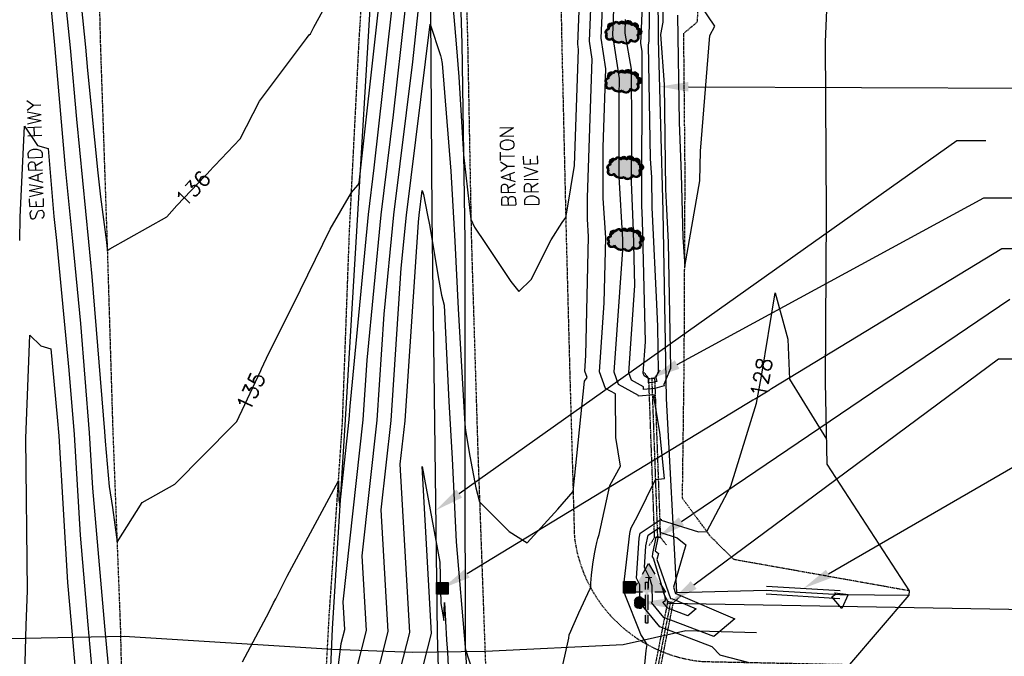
# Model space of a CAD drawing. Header units: feet. Extents: x 351431 to 355879, y 310968 to 329728.
# Tile 109 of 254: x 353424 to 353679, y 320373 to 320538. Entities that reach past the tile are written whole.
import ezdxf
from ezdxf.enums import TextEntityAlignment as Align

# ---------------------------------------------------------------- set-up
doc = ezdxf.new("R2010")
doc.units = ezdxf.units.FT
doc.header["$MEASUREMENT"] = 0
doc.linetypes.add('D10', pattern=[0.15, 0.1, -0.05])
doc.linetypes.add('D25', pattern=[0.375, 0.25, -0.125])
for name, color, linetype in [('ELIF', 153, 'LINKFENCE'), ('ELTCH-EG1', 253, 'Continuous'), ('ELTCN-EG1', 251, 'Continuous'), ('ELTNB-EG1', 55, 'Continuous'), ('ELUDC', 153, 'D10'), ('ELUG', 153, 'EGASRT'), ('ELYSP', 1, 'D25'), ('ELYSS', 2, 'Continuous'), ('ESFS', 153, 'Continuous'), ('ESIO', 4, 'Continuous'), ('ESIP', 41, 'Continuous'), ('ESMask', 155, 'Continuous'), ('ESU_Marker', 13, 'Continuous'), ('ESUD-CMP', 13, 'D10'), ('ESUD-HDPE', 173, 'D10'), ('ESUT', 2, 'Continuous'), ('ETFS', 6, 'Continuous'), ('ETIF', 4, 'Continuous'), ('ETRC', 2, 'Continuous'), ('ETTC', 252, 'Continuous'), ('ETU_Marker', 30, 'Continuous'), ('ETUD', 4, 'Continuous')]:
    doc.layers.add(name, color=color, linetype=linetype)
doc.styles.add('L180', font='simplex.shx', dxfattribs={"height": 3.6})
doc.styles.add('L60', font='simplex', dxfattribs={"height": 2.4})
doc.styles.add('L80', font='simplex', dxfattribs={"height": 4})
doc.styles.add('ROMANSM', font='romansm.shx')
doc.linetypes.add('EGASRT', pattern='A,0.15,-0.07,0.15,-0.04,["G",ROMANSM,S=0.08,R=0,X=-0.005,Y=-0.04],-0.12,0.15,-0.07,0.15,-0.04,[")",ROMANSM,S=0.08,R=0,X=-0.09,Y=-0.04],-0.075', length=1.015)
doc.linetypes.add('LINKFENCE', pattern='A,0.25,-0.08,0.25,-0.08,["X",ROMANSM,S=0.08,R=0,X=-0.004,Y=-0.04],-0.12', length=0.78)

# ---------------------------------------------------------------- blocks, each defined once
blk = doc.blocks.new('ESIPOST')
blk.add_lwpolyline([(0.03, 0.0299), (0.03, -0.03), (-0.03, -0.03), (-0.03, 0.0299), (0.03, 0.0299)])
at = {"layer": 'ESMask'}
blk.add_solid([(-0.03, -0.03), (-0.03, 0.0299), (0.03, -0.03), (0.03, 0.0299)], dxfattribs=at)
blk = doc.blocks.new('ESIPUBSIGN')
at = {"layer": 'ESMask'}
h = blk.add_hatch(color=256, dxfattribs=at)
edge = h.paths.add_edge_path()
edge.add_arc((0, 0), 0.03, 90, 450)
for p, q in [((-0.03, 0.1047), (-0.0447, 0.1047)), ((-0.0447, 0.1047), (-0.0447, 0.066)), ((-0.03, 0.1047), (-0.03, 0.066)), ((-0.0447, 0.0381), (-0.0447, -0.0393)), ((-0.03, 0.0381), (-0.03, -0.0393)), ((-0.0447, -0.0672), (-0.0447, -0.1059)), ((-0.03, -0.0672), (-0.03, -0.1059)), ((-0.03, -0.1059), (-0.0447, -0.1059))]:
    blk.add_line(p, q)
for start, end in [(144.2314, 216.3563), (17.9702, 107.0495), (253.5383, 340.7883)]:
    blk.add_arc((0, 0), 0.03, start, end)
blk.add_solid([(-0.0447, -0.1059), (-0.03, -0.1059), (-0.0447, 0.1047), (-0.03, 0.1047)], dxfattribs=at)
blk = doc.blocks.new('ESIDTREE')
blk.add_lwpolyline([(-0.0825, 0.0208, -0.658219), (-0.0543, 0.049, -0.594626), (-0.0245, 0.0498, -0.704437), (0.0052, 0.0498, -0.885068), (0.0416, 0.0438, -0.916303), (0.0721, 0.0223, -1.027393), (0.0751, -0.0141, -0.880235), (0.0364, -0.0431, -0.569977), (-0.0089, -0.052, -0.370407), (-0.061, -0.0364, -0.824221), (-0.0922, -0.0097, -0.566054), (-0.0825, 0.0208, -0.480508)], format="xyb")
at = {"layer": 'ESMask', "const_width": 0.01}
blk.add_lwpolyline([(-0.0779, 0.0227, -0.792768), (-0.0511, 0.0413, -0.768721), (-0.0289, 0.0473, 0.639322), (-0.0198, 0.0481, -0.704437), (0.0005, 0.0481, 0.72706), (0.01, 0.0484, -0.885068), (0.0366, 0.044, 0.713475), (0.0454, 0.0406, -0.916303), (0.0678, 0.0248, 0.615666), (0.0727, 0.0173, -1.027393), (0.0748, -0.0091, 0.556873), (0.0707, -0.0166, -0.880235), (0.04, -0.0396, 0.556256), (0.0317, -0.0414, -0.62875), (-0.0075, -0.0457, -0.457201), (-0.0599, -0.0275, -1.148825), (-0.0854, -0.0089, -0.666281), (-0.0814, 0.0159, 0.45741)], format="xyb", close=True, dxfattribs=at)
at = {"layer": 'ESMask'}
for points in [[(-0.0187, 0.044), (-0.0158, 0.0532), (-0.0004, 0.0423), (-0.0009, 0.052)], [(0.0105, 0.0432), (0.0168, 0.0574), (0.0348, 0.0399), (0.0336, 0.0548)], [(-0.0825, 0.0208), (-0.0922, -0.0097), (0.0721, 0.0223), (0.0751, -0.0141)], [(-0.0825, 0.0208), (-0.0543, 0.049), (0.0721, 0.0223), (0.0416, 0.0438)], [(-0.079, 0.0326), (-0.0729, 0.0238), (-0.0638, 0.0466), (-0.0573, 0.0372)], [(0.0445, 0.0383), (0.0562, 0.0462), (0.0628, 0.0226), (0.0702, 0.0328)], [(0.0704, -0.0072), (0.085, -0.004), (0.0691, 0.0173), (0.0823, 0.0154)], [(-0.087, -0.0082), (-0.0836, -0.0336), (0.0749, -0.0108), (0.0649, -0.0431)], [(-0.0495, -0.0328), (-0.05, -0.0434), (0.0292, -0.0385), (0.018, -0.0545)]]:
    blk.add_solid(points, dxfattribs=at)
blk = doc.blocks.new('ESUTPED')
for points in [[(-0.0325, 0.0438), (0, 0.1), (0.0325, 0.0438)], [(-0.0325, -0.05), (-0.0866, -0.05), (-0.058, -0.0005)], [(0.058, -0.0005), (0.0866, -0.05), (0.0325, -0.05)]]:
    blk.add_lwpolyline(points)
at = {"layer": 'ESMask'}
blk.add_solid([(-0.0866, -0.05), (0, 0.1), (0.0866, -0.05)], dxfattribs=at)
at = {"style": 'L60'}
blk.add_text('T', height=0.0528, dxfattribs=at).set_placement((0, -0.0001), align=Align.MIDDLE)

msp = doc.modelspace()

# ---------------------------------------------------------------- linework, layer by layer
at = {"layer": 'ELIF', "flags": 128}
for points in [[(353530.21, 320591.51), (353530.56, 320539.44), (353530.92, 320487.02), (353531.62, 320433.23), (353532.3, 320378.35), (353533.52, 320336.91), (353535.91, 320281.88), (353538.05, 320226.65)], [(353589.26, 320582.69), (353589.62, 320532.61), (353590.83, 320487.95), (353591.66, 320439.37), (353594.37, 320389.08), (353617.63, 320389.7)], [(353617.69, 320390.7), (353636.8, 320389.54)], [(353617.57, 320388.7), (353636.68, 320387.54)], [(353617.63, 320389.7), (353636.74, 320388.54)], [(353636.74, 320388.54), (353654.67, 320388.4)]]:
    msp.add_lwpolyline(points, dxfattribs=at)
at = {"layer": 'ELTCH-EG1', "elevation": 130, "flags": 128}
for points in [[(353564.06, 320366.75), (353566.44, 320377.25), (353566.53, 320378.07), (353566.94, 320379.06), (353567.46, 320380.28), (353568.13, 320381.82), (353569.02, 320383.78), (353570.23, 320386.36), (353571.91, 320389.9), (353572.1, 320390.29), (353572.13, 320391.44), (353572.2, 320392.56), (353572.32, 320393.54), (353572.65, 320396.44), (353572.89, 320398.07), (353573.14, 320399.54), (353573.4, 320400.85), (353573.68, 320402.04), (353573.97, 320403.11), (353574.27, 320404.09), (353577.04, 320416.84), (353579.82, 320421.85), (353578.61, 320429.29), (353578.49, 320440.58), (353575.97, 320441.96), (353574.37, 320446.34), (353575.62, 320464.22), (353576, 320481.03), (353575.36, 320491.37), (353575.37, 320504.61), (353576.05, 320524.87), (353574.83, 320532.84), (353575.38, 320546.7)], [(353519.51, 320356.44), (353525.21, 320378.68), (353522.72, 320422.39), (353523.95, 320433.55), (353527.4, 320485.09), (353527.58, 320486.89), (353528.37, 320493.34), (353528.73, 320492.29), (353529.78, 320486.97), (353530.32, 320484.43), (353532.71, 320469.98), (353533.44, 320466.15), (353534.11, 320463.6), (353535.33, 320438.6), (353536.2, 320423.79), (353537.23, 320402.18), (353539.52, 320374.9), (353539.55, 320374.75), (353539.66, 320374.32), (353544.35, 320359.47)]]:
    msp.add_lwpolyline(points, dxfattribs=at)
at = {"layer": 'ELTCN-EG1', "flags": 128}
for points, elevation in [([(353587.58, 320563), (353587.2, 320532.02), (353587.03, 320531.15), (353587.5, 320501.6)], 127), ([(353590.99, 320551.09), (353590.82, 320536.95), (353590.23, 320533.82), (353591.11, 320520.82), (353591.52, 320493.69), (353591.67, 320490.24), (353592.17, 320479.94), (353592.77, 320447.17), (353591.08, 320443), (353591.16, 320442.64), (353588.74, 320441.95), (353585.79, 320441.72), (353585.83, 320442.39), (353582.65, 320444.14), (353581.95, 320446.06), (353583.54, 320468.68), (353583.19, 320482.83), (353582.71, 320495.57), (353582.74, 320509.06), (353582.65, 320524.83), (353581, 320534.12), (353581.15, 320537.64)], 128), ([(353587.5, 320501.6), (353587.84, 320496.7), (353587.96, 320488.81), (353588.02, 320487.21), (353589.13, 320463.84), (353589.41, 320458.08), (353589.62, 320446.31), (353589.02, 320444.82), (353589.23, 320443.82), (353588.25, 320443.54), (353587.06, 320443.45), (353587.13, 320444.6), (353585.99, 320445.22), (353585.74, 320445.91), (353586.31, 320454.04), (353585.53, 320485.65), (353585.39, 320489.36), (353585.48, 320526.09), (353585.46, 320529.45), (353585.11, 320531.42), (353585.85, 320549.21)], 127), ([(353594.64, 320538.81), (353595.08, 320510.97), (353595.56, 320497.59), (353596.01, 320481.26), (353596.47, 320473.58), (353600.41, 320495.88), (353600.59, 320503.54), (353603.02, 320533.52), (353604.32, 320535.94), (353600.68, 320541.34)], 129), ([(353503.44, 320343.52), (353507.4, 320375.81), (353508.33, 320379.47), (353507.93, 320386.65), (353513.1, 320433.82), (353514.14, 320449.31), (353517.74, 320487.04), (353520.95, 320512.95), (353523.94, 320539.9)], 133), ([(353511.44, 320369.36), (353513.96, 320379.2), (353512.86, 320398.56), (353516.71, 320433.73), (353518.56, 320461.24), (353521.02, 320486.99), (353525.93, 320526.68), (353527.37, 320539.66)], 132), ([(353585.02, 320358.67), (353586.45, 320374.06), (353586.73, 320375.6), (353586.27, 320376.27), (353585.59, 320377.35), (353585.13, 320378.18), (353584.81, 320378.85), (353581.13, 320388.22), (353580.92, 320388.73), (353580.79, 320389.08), (353580.71, 320389.34), (353580.67, 320389.55), (353580.64, 320389.7), (353580.63, 320389.83), (353580.62, 320389.92), (353580.61, 320390.01), (353580.61, 320390.08), (353580.61, 320390.14), (353580.62, 320390.19), (353580.62, 320390.24), (353582.25, 320404.35), (353582.27, 320404.47), (353582.28, 320404.58), (353582.3, 320404.67), (353582.32, 320404.76), (353582.35, 320404.84), (353582.37, 320404.91), (353582.57, 320405.86), (353584.24, 320408.86), (353588.93, 320418.37), (353591.27, 320418.67), (353590.01, 320430.66), (353588.58, 320439.34), (353588.53, 320440.31), (353584.52, 320439.99), (353584.53, 320440.18), (353579.31, 320443.05), (353578.16, 320446.2), (353580.39, 320477.94), (353580.45, 320480.63), (353579.44, 320496.87), (353579.45, 320517.68), (353579.61, 320522.36), (353577.88, 320533.6), (353578.14, 320540.28)], 129), ([(353423.03, 320230.6), (353423.32, 320238.94), (353423.94, 320279.72), (353423.87, 320300.26), (353424.37, 320329.08), (353424.83, 320348.2), (353425.71, 320380.56), (353426, 320389.52), (353425.61, 320429.13), (353426.63, 320455.83), (353429.48, 320453), (353432.05, 320452.22), (353433.75, 320434.54), (353434.14, 320429.71), (353436.41, 320391.68), (353437.34, 320381.02), (353440.34, 320346.47), (353441.87, 320330.42), (353445.26, 320301.36), (353447.59, 320279.91), (353449.17, 320268.4), (353452.31, 320231.33)], 132), ([(353523.55, 320349.99), (353530.84, 320378.41), (353528.37, 320421.78), (353532.94, 320396.95), (353533.19, 320386.2), (353533.99, 320381.8), (353534.21, 320386.46), (353534.67, 320376.77), (353534.94, 320373.57), (353535.15, 320369.97)], 129), ([(353588.05, 320390.83), (353587.39, 320392.97), (353586.05, 320395.55), (353586.43, 320401.15), (353587.01, 320403.94), (353589.92, 320405.88), (353590.01, 320404.67), (353594.52, 320403.26), (353596.8, 320401.46), (353593.55, 320390.44), (353594.12, 320388.82), (353594.21, 320388.82), (353609.47, 320382.27), (353604.01, 320377.64), (353591.08, 320382.56), (353587.84, 320386.48), (353588.16, 320386.73), (353588.05, 320390.83)], 127), ([(353591.44, 320387.91), (353588.35, 320397.97), (353588.16, 320398.34), (353588.21, 320399.16), (353589.09, 320403.4), (353589.49, 320403.67), (353589.52, 320403.27), (353588.84, 320399.9), (353589.72, 320399.2), (353589.25, 320397.6), (353592.77, 320387.47), (353593.35, 320387.44), (353599.42, 320384.84), (353597.25, 320383), (353592.11, 320384.96), (353590.82, 320386.52), (353591.47, 320387.01), (353591.44, 320387.91)], 126), ([(353635.45, 320388.96), (353638.29, 320388.62), (353638.89, 320388.52), (353637.26, 320384.91), (353634.68, 320387.93), (353635.57, 320388.61), (353635.45, 320388.96)], 127)]:
    msp.add_lwpolyline(points, dxfattribs=dict(at, elevation=elevation))
at = {"layer": 'ELTNB-EG1'}
msp.add_polyline3d([(353639.35, 320370.39, 127.12), (353654.67, 320388.4, 127.22), (353654.78, 320389.48, 127.32), (353633.41, 320422.38, 127.83), (353633, 320443.65, 128.39), (353633.27, 320487.26, 128.48), (353633.02, 320531.84, 128.41), (353635.09, 320581.77, 128.51), (353633.06, 320607.33, 129.07), (353633.07, 320635.29, 128.98), (353633.33, 320687.91, 129.16), (353632.57, 320732.28, 129.16), (353628.29, 320766.39, 129.98), (353632.2, 320790.07, 130.77), (353635.82, 320796.48, 129.42), (353633.1, 320801.22, 131.89)], dxfattribs=at)
at = {"layer": 'ELUDC', "flags": 128}
for points in [[(353587.92, 320444.62), (353589.42, 320403.32)], [(353592.79, 320386.54), (353583.08, 320337.09), (353581.02, 320271.7)]]:
    msp.add_lwpolyline(points, dxfattribs=at)
at = {"layer": 'ELUG', "flags": 128}
msp.add_lwpolyline([(353242.81, 320378.95), (353275.99, 320379.2), (353318.59, 320378.64), (353336.39, 320379.67), (353373.16, 320377.48), (353421.01, 320377.17), (353451.08, 320377.71), (353505.14, 320374.36), (353525.9, 320373.57), (353544.83, 320373.82), (353580.49, 320375.6), (353596.76, 320379.22), (353615.12, 320378.68)], dxfattribs=at)
at = {"layer": 'ELYSP', "flags": 128}
msp.add_lwpolyline([(353417.92, 321550.15), (353419.81, 321545.95), (353425.16, 321535.19), (353430.9, 321520.29), (353430.94, 321520.41), (353430.85, 321491.87), (353430.88, 321474.37), (353430.98, 321426.35), (353431.3, 321375.54), (353431.62, 321326.3), (353431.76, 321277.22), (353432.08, 321226.4), (353432.29, 321176.22), (353432.58, 321126.47), (353433.01, 321080.17), (353433.78, 321030.48), (353434.39, 320978.91), (353435.08, 320930.48), (353436.06, 320878.82), (353436.98, 320830.5), (353438.19, 320779.54), (353439.32, 320730.46), (353440.66, 320676.53), (353441.92, 320630.65), (353443.76, 320578.48), (353444.92, 320530.83), (353446.65, 320479.91), (353448.14, 320430.9), (353450.09, 320380.08), (353451.22, 320331.18), (353453.09, 320280), (353454.98, 320231.17)], dxfattribs=at)
msp.add_lwpolyline([(353654.78, 320389.48), (353609.27, 320397.6), (353603.24, 320403.51), (353595.9, 320413.46), (353596.35, 320448.2), (353596.59, 320497.55), (353596.24, 320534.1), (353599.78, 320537.09), (353599.98, 320541.69), (353596.19, 320543.56), (353596.25, 320582.48), (353582.79, 320583.07), (353573.07, 320580.35), (353565.19, 320573.63), (353563.93, 320564.47), (353564.6, 320531.01), (353565.74, 320481.27), (353566.66, 320446.11), (353567.87, 320403.44, 0.350786), (353600.97, 320371.17), (353639.35, 320370.39)], format="xyb", dxfattribs=at)
at = {"layer": 'ELYSS', "flags": 128}
for points in [[(353533.05, 320829.8), (353528.45, 320778.46), (353525.12, 320726.4), (353521.93, 320674.2), (353517.41, 320591.41), (353514.81, 320540.53), (353511.58, 320487.14), (353508.43, 320433.93), (353505.02, 320379.62), (353503.12, 320336.18), (353501.79, 320281.72), (353499.72, 320228.56)], [(353534.36, 320624.19), (353537.33, 320591.57), (353537.86, 320555.83), (353538.67, 320531.42), (353539.41, 320480.26), (353539.46, 320424.28), (353539.52, 320374.34), (353543.48, 320322.96), (353546.22, 320277.23), (353548.07, 320228.46)]]:
    msp.add_lwpolyline(points, dxfattribs=at)
at = {"layer": 'ESUD-CMP'}
for p, q in [((353587.17, 320444.59), (353588.67, 320444.65)), ((353588.67, 320403.29), (353587.17, 320444.59)), ((353588.67, 320444.65), (353590.17, 320403.34)), ((353590.17, 320403.34), (353588.67, 320403.29))]:
    msp.add_line(p, q, dxfattribs=at)
at = {"layer": 'ESUD-CMP', "flags": 128}
for points in [[(353585.6, 320446.54), (353587.17, 320444.59)], [(353590.09, 320446.7), (353588.67, 320444.65)], [(353588.67, 320403.29), (353587.24, 320401.24)], [(353590.17, 320403.34), (353591.74, 320401.4)]]:
    msp.add_lwpolyline(points, dxfattribs=at)
at = {"layer": 'ESUD-HDPE', "flags": 128}
for points in [[(353590.97, 320388.93), (353592.05, 320386.68)], [(353595.38, 320388.07), (353593.52, 320386.39)]]:
    msp.add_lwpolyline(points, dxfattribs=at)
msp.add_lwpolyline([(353582.01, 320326.96), (353580.27, 320271.73), (353581.77, 320271.68), (353583.83, 320337.01), (353593.52, 320386.39), (353592.05, 320386.68), (353584.83, 320349.9), (353582.33, 320337.18)], close=True, dxfattribs=at)
at = {"layer": 'ETFS', "linetype": 'ByBlock', "lineweight": -2}
msp.add_lwpolyline([(353592.29, 320386.31), (353724.65, 320383.94)], dxfattribs=at)
at = {"layer": 'ETFS'}
msp.add_solid([(353592.27, 320385.06), (353584.8, 320386.45), (353592.32, 320387.56)], dxfattribs=at)
at = {"layer": 'ETIF', "linetype": 'ByBlock', "lineweight": -2}
msp.add_line((353667.08, 320506.29), (353674.58, 320506.29), dxfattribs=at)
for points in [[(353597.46, 320520.24), (353687.25, 320519.9)], [(353633.74, 320393.87), (353690.4, 320426.67)]]:
    msp.add_lwpolyline(points, dxfattribs=at)
at = {"layer": 'ETIF'}
for points in [[(353597.45, 320518.99), (353589.96, 320520.27), (353597.46, 320521.49)], [(353538.74, 320413.68), (353531.9, 320410.36), (353537.3, 320415.72)], [(353634.36, 320392.79), (353627.25, 320390.12), (353633.11, 320394.96)]]:
    msp.add_solid(points, dxfattribs=at)
at = {"layer": 'ETU_Marker', "linetype": 'ByBlock', "lineweight": -2}
msp.add_line((353678.7, 320478.25), (353686.2, 320478.25), dxfattribs=at)
at = {"layer": 'ETU_Marker'}
msp.add_solid([(353540.7, 320392.95), (353533.64, 320390.13), (353539.4, 320395.09)], dxfattribs=at)
at = {"layer": 'ETUD', "linetype": 'ByBlock', "lineweight": -2}
for p, q in [((353674.08, 320491.42), (353681.58, 320491.42)), ((353677.84, 320449.7), (353685.34, 320449.7))]:
    msp.add_line(p, q, dxfattribs=at)
at = {"layer": 'ETUD'}
for points in [[(353595.11, 320447.1), (353587.92, 320444.62), (353593.91, 320449.3)], [(353596.33, 320406.49), (353589.42, 320403.32), (353594.93, 320408.56)], [(353599.56, 320390.01), (353592.79, 320386.54), (353598.06, 320392.01)]]:
    msp.add_solid(points, dxfattribs=at)

# ---------------------------------------------------------------- block references
at = {"layer": 'ESFS', "xscale": 50, "yscale": 50, "zscale": 50, "rotation": 180}
msp.add_blockref('ESIPUBSIGN', (353584.8, 320386.45), dxfattribs=at)
at = {"layer": 'ESIO', "xscale": 50, "yscale": 50, "zscale": 50}
for p in [(353580.71, 320534.31), (353580.68, 320521.6), (353581.16, 320499.18), (353581.29, 320480.55)]:
    msp.add_blockref('ESIDTREE', p, dxfattribs=at)
at = {"layer": 'ESIP', "xscale": 50, "yscale": 50, "zscale": 50}
msp.add_blockref('ESIPOST', (353582.14, 320390.39), dxfattribs=at)
at = {"layer": 'ESU_Marker', "xscale": 50, "yscale": 50, "zscale": 50}
msp.add_blockref('ESIPOST', (353533.64, 320390.13), dxfattribs=at)
at = {"layer": 'ESUT', "xscale": 50, "yscale": 50, "zscale": 50}
msp.add_blockref('ESUTPED', (353587.13, 320391.62), dxfattribs=at)

# ---------------------------------------------------------------- texts
at = {"layer": 'ETTC', "char_height": 4, "attachment_point": 5, "style": 'L80', "bg_fill": 3, "box_fill_scale": 1.2, "bg_fill_color": 256}
for s, insert, rotation, bg_fill_transparency in [('{136}', (353468.92, 320493.81, 136), 46.5272, 1092), ('{135}', (353483.96, 320441.22, 135), 64.8093, 1097)]:
    msp.add_mtext(s, dxfattribs=dict(at, insert=insert, rotation=rotation, bg_fill_transparency=bg_fill_transparency))

# ---------------------------------------------------------------- next in the draw order: linework, layer by layer
at = {"layer": 'ELTCH-EG1', "elevation": 135, "flags": 128}
msp.add_lwpolyline([(353435.3, 320547.94), (353437.11, 320530.3), (353438.69, 320511.83), (353441.86, 320480.01), (353442.73, 320471.02), (353445.98, 320430.83), (353446.13, 320428.34), (353447.16, 320416.52), (353448.1, 320411.09), (353449.24, 320402.1), (353455.76, 320412.39), (353464.21, 320417.19), (353479.4, 320432.43), (353480.31, 320433.45), (353488.61, 320451.1), (353494.93, 320463.65), (353504.53, 320483.26), (353510.04, 320492.81), (353511.66, 320494.72), (353512.07, 320495.36), (353517.07, 320540.38)], dxfattribs=at)
at = {"layer": 'ELTCN-EG1', "flags": 128}
for points, elevation in [([(353438.04, 320560.15), (353441.08, 320530.52), (353441.6, 320524.45), (353444.24, 320497.92), (353444.91, 320491.65), (353446.48, 320479.91), (353446.66, 320478.12), (353446.72, 320477.78), (353447.4, 320478.16), (353462.18, 320486.49), (353464.75, 320489.41), (353481.16, 320506.72), (353486.23, 320516.5), (353498.41, 320532.76), (353499.04, 320533.69), (353499.41, 320533.94), (353500.29, 320535.73), (353513.84, 320560.41)], 136), ([(353481.77, 320371.12), (353488.67, 320384.08), (353489.84, 320386.36), (353490.4, 320387.43), (353493.4, 320393.32), (353506.68, 320418.03), (353506.74, 320413.13), (353507.02, 320411.43), (353509.48, 320433.9), (353509.71, 320437.39), (353514.46, 320487.1), (353515.96, 320499.22), (353520.5, 320540.14)], 134)]:
    msp.add_lwpolyline(points, dxfattribs=dict(at, elevation=elevation))

# ---------------------------------------------------------------- next in the draw order: texts
at = {"layer": 'ETRC', "char_height": 3.6, "attachment_point": 1, "rotation": 91.5367, "style": 'L180', "bg_fill": 3, "box_fill_scale": 1.5, "bg_fill_color": 256, "bg_fill_true_color": 13158600, "bg_fill_transparency": 16324528}
for s, insert, width in [('SEWARD HWY', (353426.7, 320485.49), 35.8758), ('BRAYTON DRIVE', (353549.06, 320488.93), 25.1818)]:
    msp.add_mtext(s, dxfattribs=dict(at, insert=insert, width=width))
at = {"layer": 'ETTC', "insert": (353616.37, 320444.82, 128), "char_height": 4, "attachment_point": 5, "rotation": 79.0007, "style": 'L80', "bg_fill": 3, "box_fill_scale": 1.2, "bg_fill_color": 256, "bg_fill_transparency": 1137}
msp.add_mtext('{128}', dxfattribs=at)

# ---------------------------------------------------------------- next in the draw order: linework, layer by layer
at = {"layer": 'ELTCN-EG1', "flags": 128}
for points, elevation in [([(353423.88, 320563.08), (353428.28, 320573.53), (353429.17, 320571.61), (353432.56, 320535.72), (353433.14, 320530.09), (353435.79, 320499.22), (353437.68, 320480.18), (353439.74, 320458.86), (353442.03, 320430.45), (353442.89, 320416.12), (353446, 320380.37), (353446.57, 320373.79), (353449.5, 320343.02)], 134), ([(353536.02, 320545.47), (353537.24, 320531.37), (353537.92, 320522.84), (353539.09, 320502.54), (353539.67, 320497.34), (353541.04, 320485.89), (353541.95, 320483.84), (353544.77, 320479.62), (353551.36, 320469.74), (353553.48, 320467.16), (353556.63, 320470.21), (353561.88, 320480.52), (353564.71, 320485.04), (353565.62, 320486.32), (353565.97, 320488.23), (353567.93, 320499.84), (353568.94, 320529.9), (353568.73, 320531.31), (353569.85, 320559.54)], 132), ([(353515.47, 320362.9), (353519.59, 320378.94), (353517.79, 320410.48), (353520.33, 320433.64), (353522.98, 320473.17), (353524.3, 320486.94), (353530.42, 320536.43), (353533.13, 320528.36), (353533.27, 320527.63), (353533.55, 320526.26), (353535.79, 320498.32), (353536.83, 320480.22), (353537.69, 320462.68), (353539.45, 320432.75), (353539.66, 320431.12), (353540.79, 320424.39), (353542.3, 320416.25), (353543.28, 320412.57), (353550.94, 320404.88), (353555.64, 320401.97), (353563.57, 320410.64), (353567.53, 320415.23), (353570.53, 320443.84), (353571.18, 320444.83), (353570.58, 320446.48), (353570.86, 320450.5), (353571.56, 320481.44), (353571.29, 320485.87), (353571.29, 320491.54), (353572.5, 320527.39), (353571.78, 320532.07), (353572.62, 320553.12)], 131), ([(353423.99, 320480.38), (353424.12, 320486.44), (353425.21, 320509.98), (353428.57, 320504.98), (353431.37, 320504.23), (353432.88, 320486.6), (353433.5, 320480.34), (353436.74, 320446.7), (353438.09, 320430.08), (353439.65, 320403.9), (353441.67, 320380.69), (353443.46, 320360.13)], 133), ([(353612.97, 320370.92), (353605.97, 320372.68), (353605.66, 320372.85), (353603.61, 320375.01), (353590.05, 320380.17), (353584.86, 320386.45), (353584.86, 320386.45), (353584.86, 320386.59), (353584.83, 320391.05), (353583.94, 320392.76), (353584.65, 320403.15), (353584.93, 320404.48), (353590.34, 320408.08), (353590.36, 320407.83), (353600.04, 320404.8), (353602.24, 320404.86), (353608.46, 320416.65), (353615.07, 320438.14), (353616.44, 320445.18), (353619.94, 320466.78), (353623.25, 320454.78), (353623.7, 320444.36), (353633.28, 320428.83)], 128)]:
    msp.add_lwpolyline(points, dxfattribs=dict(at, elevation=elevation))
at = {"layer": 'ELYSP', "flags": 128}
msp.add_lwpolyline([(353499.05, 320232.73), (353500.74, 320283.24), (353501.59, 320333.05), (353504.28, 320383.02), (353507.71, 320433.04), (353509.54, 320482.86), (353512.06, 320532.6), (353515.26, 320582.66), (353518.03, 320632.65), (353521.2, 320682.31), (353524.34, 320732.56), (353527.65, 320782.21), (353530.75, 320824.2), (353533.05, 320829.8), (353533.93, 320823.67), (353534.99, 320822.7), (353536.58, 320780.23), (353537.06, 320726.51), (353537.64, 320677.27), (353538.37, 320626.45), (353538.91, 320591.58), (353539.54, 320555.87), (353540.17, 320531.48), (353541.15, 320479.98), (353542.85, 320424.54), (353544.68, 320373.67), (353546.45, 320323.27), (353548.52, 320277.24), (353550.59, 320228.69)], dxfattribs=at)
at = {"layer": 'ETIF', "linetype": 'ByBlock', "lineweight": -2}
msp.add_lwpolyline([(353538.02, 320414.7), (353667.08, 320506.29)], dxfattribs=at)
at = {"layer": 'ETU_Marker', "linetype": 'ByBlock', "lineweight": -2}
msp.add_lwpolyline([(353540.05, 320394.02), (353678.7, 320478.25)], dxfattribs=at)
at = {"layer": 'ETUD', "linetype": 'ByBlock', "lineweight": -2}
for points in [[(353594.51, 320448.2), (353674.08, 320491.42)], [(353595.63, 320407.52), (353680.77, 320465.18)], [(353598.81, 320391.01), (353677.84, 320449.7)]]:
    msp.add_lwpolyline(points, dxfattribs=at)

doc.saveas('drawing.dxf')
